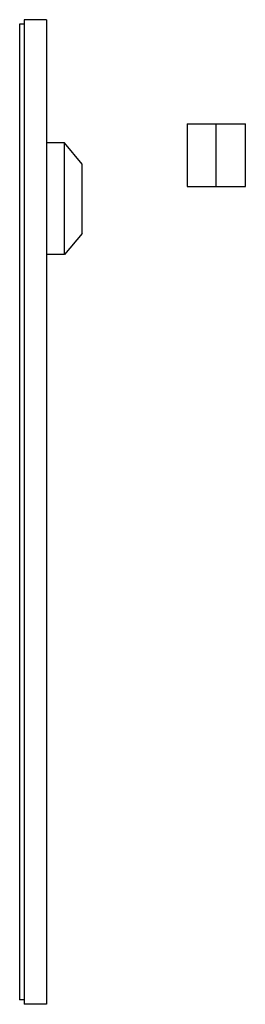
# Paper-space layout '_Izquierda' of a CAD drawing. Header units: millimetres. Extents: x -87 to 323, y -189 to 133.
# Tile 1 of 2: x -87 to -37, y -87 to 133. Entities that reach past the tile are written whole.
import ezdxf

# ---------------------------------------------------------------- set-up
doc = ezdxf.new("R2010")
doc.units = ezdxf.units.MM

psp = doc.layouts.new('_Izquierda')

# ---------------------------------------------------------------- linework, layer by layer
at = {"color": 7, "linetype": 'Continuous', "lineweight": 25}
for p, q in [((-81.2, 133), (-86.2, 133)), ((-86.2, 132), (-87.2, 132)), ((-49.7, 109.75), (-49.7, 95.75)), ((-43.2, 95.75), (-43.2, 109.75)), ((-36.7, 95.75), (-36.7, 109.75)), ((-77.2, 105.5), (-81.2, 105.5)), ((-73.2, 100.75), (-77.2, 105.5)), ((-73.2, 85.25), (-77.2, 80.5)), ((-77.2, 80.5), (-81.2, 80.5)), ((-86.2, -86), (-87.2, -86)), ((-81.2, -87), (-86.2, -87))]:
    psp.add_line(p, q, dxfattribs=at)
for points, knots in [([(-86.2, 133), (-86.2, 133), (-86.2, 132.86), (-86.2, 132.25), (-86.2, 131.79), (-86.2, 130.53), (-86.2, 129.73), (-86.2, 127.77), (-86.2, 126.62), (-86.2, 123.94), (-86.2, 122.41), (-86.2, 119.01), (-86.2, 117.13), (-86.2, 113.01), (-86.2, 110.79), (-86.2, 106.01), (-86.2, 103.47), (-86.2, 98.1), (-86.2, 95.27), (-86.2, 89.39), (-86.2, 86.34), (-86.2, 80.05), (-86.2, 76.82), (-86.2, 70.23), (-86.2, 66.88), (-86.2, 60.11), (-86.2, 56.69), (-86.2, 49.85), (-86.2, 46.42), (-86.2, 39.61), (-86.2, 36.23), (-86.2, 29.54), (-86.2, 26.24), (-86.2, 19.76), (-86.2, 16.46), (-86.2, 9.77), (-86.2, 6.39), (-86.2, -0.42), (-86.2, -3.85), (-86.2, -10.69), (-86.2, -14.11), (-86.2, -20.88), (-86.2, -24.23), (-86.2, -30.82), (-86.2, -34.05), (-86.2, -40.34), (-86.2, -43.39), (-86.2, -49.27), (-86.2, -52.1), (-86.2, -57.47), (-86.2, -60.01), (-86.2, -64.79), (-86.2, -67.01), (-86.2, -71.13), (-86.2, -73.01), (-86.2, -76.41), (-86.2, -77.94), (-86.2, -80.62), (-86.2, -81.77), (-86.2, -83.73), (-86.2, -84.53), (-86.2, -85.79), (-86.2, -86.25), (-86.2, -86.86), (-86.2, -87), (-86.2, -87)], [0, 0, 0, 0, 0.03125, 0.03125, 0.0625, 0.0625, 0.09375, 0.09375, 0.125, 0.125, 0.15625, 0.15625, 0.1875, 0.1875, 0.21875, 0.21875, 0.25, 0.25, 0.28125, 0.28125, 0.3125, 0.3125, 0.34375, 0.34375, 0.375, 0.375, 0.40625, 0.40625, 0.4375, 0.4375, 0.46875, 0.46875, 0.5, 0.5, 0.53125, 0.53125, 0.5625, 0.5625, 0.59375, 0.59375, 0.625, 0.625, 0.65625, 0.65625, 0.6875, 0.6875, 0.71875, 0.71875, 0.75, 0.75, 0.78125, 0.78125, 0.8125, 0.8125, 0.84375, 0.84375, 0.875, 0.875, 0.90625, 0.90625, 0.9375, 0.9375, 0.96875, 0.96875, 1, 1, 1, 1]), ([(-81.2, 133), (-81.2, 133), (-81.2, 132.86), (-81.2, 132.25), (-81.2, 131.79), (-81.2, 130.53), (-81.2, 129.73), (-81.2, 127.77), (-81.2, 126.62), (-81.2, 123.94), (-81.2, 122.41), (-81.2, 119.01), (-81.2, 117.13), (-81.2, 113.01), (-81.2, 110.79), (-81.2, 106.01), (-81.2, 103.47), (-81.2, 98.1), (-81.2, 95.27), (-81.2, 89.39), (-81.2, 86.34), (-81.2, 80.05), (-81.2, 76.82), (-81.2, 70.23), (-81.2, 66.88), (-81.2, 60.11), (-81.2, 56.69), (-81.2, 49.85), (-81.2, 46.42), (-81.2, 39.61), (-81.2, 36.23), (-81.2, 29.54), (-81.2, 26.24), (-81.2, 19.76), (-81.2, 16.46), (-81.2, 9.77), (-81.2, 6.39), (-81.2, -0.42), (-81.2, -3.85), (-81.2, -10.69), (-81.2, -14.11), (-81.2, -20.88), (-81.2, -24.23), (-81.2, -30.82), (-81.2, -34.05), (-81.2, -40.34), (-81.2, -43.39), (-81.2, -49.27), (-81.2, -52.1), (-81.2, -57.47), (-81.2, -60.01), (-81.2, -64.79), (-81.2, -67.01), (-81.2, -71.13), (-81.2, -73.01), (-81.2, -76.41), (-81.2, -77.94), (-81.2, -80.62), (-81.2, -81.77), (-81.2, -83.73), (-81.2, -84.53), (-81.2, -85.79), (-81.2, -86.25), (-81.2, -86.86), (-81.2, -87), (-81.2, -87)], [0, 0, 0, 0, 0.03125, 0.03125, 0.0625, 0.0625, 0.09375, 0.09375, 0.125, 0.125, 0.15625, 0.15625, 0.1875, 0.1875, 0.21875, 0.21875, 0.25, 0.25, 0.28125, 0.28125, 0.3125, 0.3125, 0.34375, 0.34375, 0.375, 0.375, 0.40625, 0.40625, 0.4375, 0.4375, 0.46875, 0.46875, 0.5, 0.5, 0.53125, 0.53125, 0.5625, 0.5625, 0.59375, 0.59375, 0.625, 0.625, 0.65625, 0.65625, 0.6875, 0.6875, 0.71875, 0.71875, 0.75, 0.75, 0.78125, 0.78125, 0.8125, 0.8125, 0.84375, 0.84375, 0.875, 0.875, 0.90625, 0.90625, 0.9375, 0.9375, 0.96875, 0.96875, 1, 1, 1, 1]), ([(-87.2, 132), (-87.2, 132), (-87.2, 131.86), (-87.2, 131.26), (-87.2, 130.8), (-87.2, 129.56), (-87.2, 128.76), (-87.2, 126.82), (-87.2, 125.67), (-87.2, 123.02), (-87.2, 121.51), (-87.2, 118.14), (-87.2, 116.27), (-87.2, 112.2), (-87.2, 109.99), (-87.2, 105.26), (-87.2, 102.74), (-87.2, 97.41), (-87.2, 94.62), (-87.2, 88.79), (-87.2, 85.76), (-87.2, 79.53), (-87.2, 76.33), (-87.2, 69.8), (-87.2, 66.48), (-87.2, 59.77), (-87.2, 56.38), (-87.2, 49.6), (-87.2, 46.21), (-87.2, 39.46), (-87.2, 36.11), (-87.2, 29.48), (-87.2, 26.21), (-87.2, 19.79), (-87.2, 16.52), (-87.2, 9.89), (-87.2, 6.54), (-87.2, -0.21), (-87.2, -3.6), (-87.2, -10.38), (-87.2, -13.77), (-87.2, -20.48), (-87.2, -23.8), (-87.2, -30.33), (-87.2, -33.53), (-87.2, -39.76), (-87.2, -42.79), (-87.2, -48.62), (-87.2, -51.41), (-87.2, -56.74), (-87.2, -59.26), (-87.2, -63.99), (-87.2, -66.2), (-87.2, -70.27), (-87.2, -72.14), (-87.2, -75.51), (-87.2, -77.02), (-87.2, -79.67), (-87.2, -80.82), (-87.2, -82.76), (-87.2, -83.56), (-87.2, -84.8), (-87.2, -85.26), (-87.2, -85.86), (-87.2, -86), (-87.2, -86)], [0, 0, 0, 0, 0.03125, 0.03125, 0.0625, 0.0625, 0.09375, 0.09375, 0.125, 0.125, 0.15625, 0.15625, 0.1875, 0.1875, 0.21875, 0.21875, 0.25, 0.25, 0.28125, 0.28125, 0.3125, 0.3125, 0.34375, 0.34375, 0.375, 0.375, 0.40625, 0.40625, 0.4375, 0.4375, 0.46875, 0.46875, 0.5, 0.5, 0.53125, 0.53125, 0.5625, 0.5625, 0.59375, 0.59375, 0.625, 0.625, 0.65625, 0.65625, 0.6875, 0.6875, 0.71875, 0.71875, 0.75, 0.75, 0.78125, 0.78125, 0.8125, 0.8125, 0.84375, 0.84375, 0.875, 0.875, 0.90625, 0.90625, 0.9375, 0.9375, 0.96875, 0.96875, 1, 1, 1, 1]), ([(-49.7, 109.75), (-49.7, 109.75), (-49.67, 109.75), (-49.52, 109.75), (-49.4, 109.75), (-49.09, 109.75), (-48.88, 109.75), (-48.4, 109.75), (-48.11, 109.75), (-47.48, 109.75), (-47.13, 109.75), (-46.39, 109.75), (-45.99, 109.75), (-45.19, 109.75), (-44.79, 109.75), (-43.98, 109.75), (-43.58, 109.75), (-43.2, 109.75)], [0, 0, 0, 0, 0.125, 0.125, 0.25, 0.25, 0.375, 0.375, 0.5, 0.5, 0.625, 0.625, 0.75, 0.75, 0.875, 0.875, 1, 1, 1, 1]), ([(-43.2, 109.75), (-42.82, 109.75), (-42.42, 109.75), (-41.61, 109.75), (-41.21, 109.75), (-40.41, 109.75), (-40.01, 109.75), (-39.27, 109.75), (-38.92, 109.75), (-38.29, 109.75), (-38, 109.75), (-37.52, 109.75), (-37.31, 109.75), (-37, 109.75), (-36.88, 109.75), (-36.73, 109.75), (-36.7, 109.75), (-36.7, 109.75)], [0, 0, 0, 0, 0.125, 0.125, 0.25, 0.25, 0.375, 0.375, 0.5, 0.5, 0.625, 0.625, 0.75, 0.75, 0.875, 0.875, 1, 1, 1, 1]), ([(-77.2, 80.5), (-77.2, 80.5), (-77.2, 80.57), (-77.2, 80.85), (-77.2, 81.07), (-77.2, 81.68), (-77.2, 82.07), (-77.2, 83), (-77.2, 83.55), (-77.2, 84.77), (-77.2, 85.45), (-77.2, 86.87), (-77.2, 87.63), (-77.2, 89.17), (-77.2, 89.95), (-77.2, 91.5), (-77.2, 92.26), (-77.2, 93.74), (-77.2, 94.5), (-77.2, 96.05), (-77.2, 96.83), (-77.2, 98.37), (-77.2, 99.13), (-77.2, 100.55), (-77.2, 101.23), (-77.2, 102.45), (-77.2, 103), (-77.2, 103.93), (-77.2, 104.32), (-77.2, 104.93), (-77.2, 105.15), (-77.2, 105.43), (-77.2, 105.5), (-77.2, 105.5)], [0, 0, 0, 0, 0.0625, 0.0625, 0.125, 0.125, 0.1875, 0.1875, 0.25, 0.25, 0.3125, 0.3125, 0.375, 0.375, 0.4375, 0.4375, 0.5, 0.5, 0.5625, 0.5625, 0.625, 0.625, 0.6875, 0.6875, 0.75, 0.75, 0.8125, 0.8125, 0.875, 0.875, 0.9375, 0.9375, 1, 1, 1, 1]), ([(-73.2, 85.25), (-73.2, 85.25), (-73.2, 85.29), (-73.2, 85.47), (-73.2, 85.61), (-73.2, 85.98), (-73.2, 86.22), (-73.2, 86.8), (-73.2, 87.14), (-73.2, 87.9), (-73.2, 88.32), (-73.2, 89.2), (-73.2, 89.67), (-73.2, 90.62), (-73.2, 91.11), (-73.2, 92.07), (-73.2, 92.54), (-73.2, 93.46), (-73.2, 93.93), (-73.2, 94.89), (-73.2, 95.38), (-73.2, 96.33), (-73.2, 96.8), (-73.2, 97.68), (-73.2, 98.1), (-73.2, 98.86), (-73.2, 99.2), (-73.2, 99.78), (-73.2, 100.02), (-73.2, 100.39), (-73.2, 100.53), (-73.2, 100.71), (-73.2, 100.75), (-73.2, 100.75)], [0, 0, 0, 0, 0.0625, 0.0625, 0.125, 0.125, 0.1875, 0.1875, 0.25, 0.25, 0.3125, 0.3125, 0.375, 0.375, 0.4375, 0.4375, 0.5, 0.5, 0.5625, 0.5625, 0.625, 0.625, 0.6875, 0.6875, 0.75, 0.75, 0.8125, 0.8125, 0.875, 0.875, 0.9375, 0.9375, 1, 1, 1, 1]), ([(-49.7, 95.75), (-49.7, 95.75), (-49.67, 95.75), (-49.52, 95.75), (-49.4, 95.75), (-49.09, 95.75), (-48.88, 95.75), (-48.4, 95.75), (-48.11, 95.75), (-47.48, 95.75), (-47.13, 95.75), (-46.39, 95.75), (-45.99, 95.75), (-45.19, 95.75), (-44.79, 95.75), (-43.98, 95.75), (-43.58, 95.75), (-43.2, 95.75)], [0, 0, 0, 0, 0.125, 0.125, 0.25, 0.25, 0.375, 0.375, 0.5, 0.5, 0.625, 0.625, 0.75, 0.75, 0.875, 0.875, 1, 1, 1, 1]), ([(-43.2, 95.75), (-42.82, 95.75), (-42.42, 95.75), (-41.61, 95.75), (-41.21, 95.75), (-40.41, 95.75), (-40.01, 95.75), (-39.27, 95.75), (-38.92, 95.75), (-38.29, 95.75), (-38, 95.75), (-37.52, 95.75), (-37.31, 95.75), (-37, 95.75), (-36.88, 95.75), (-36.73, 95.75), (-36.7, 95.75), (-36.7, 95.75)], [0, 0, 0, 0, 0.125, 0.125, 0.25, 0.25, 0.375, 0.375, 0.5, 0.5, 0.625, 0.625, 0.75, 0.75, 0.875, 0.875, 1, 1, 1, 1])]:
    psp.add_open_spline(points, degree=3, knots=knots, dxfattribs=at)

doc.saveas('drawing.dxf')
